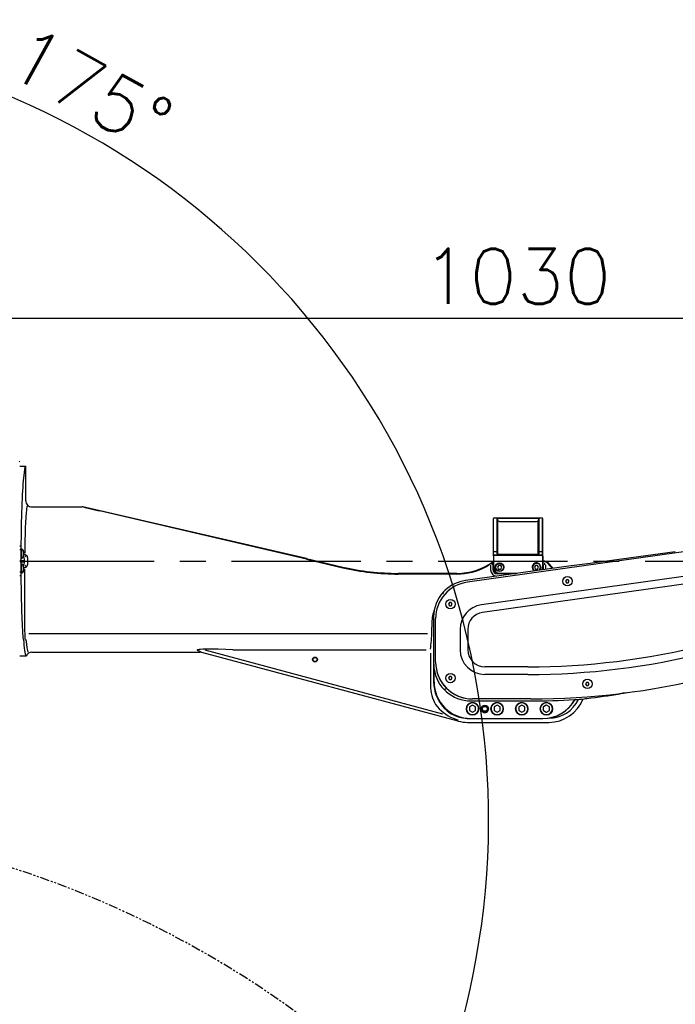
# Model space of a CAD drawing. Header units: millimetres. Extents: x -289 to 305, y -210 to 210.
# Tile 28 of 79: x -15 to 23, y -7 to 50. Entities that reach past the tile are written whole.
import ezdxf

# ---------------------------------------------------------------- set-up
doc = ezdxf.new("R2010")
doc.units = ezdxf.units.MM
doc.linetypes.add('CENTER', pattern=[12, 7.5, -1.5, 1.5, -1.5])
doc.linetypes.add('PHANTOM', pattern=[15, 7.5, -1.5, 1.5, -1.5, 1.5, -1.5])
doc.styles.get("Standard").update_dxf_attribs({"font": 'ROMANS', "bigfont": 'EXTFONT'})
doc.dimstyles.new('ISO-25', dxfattribs={"dimtxt": 2.5, "dimasz": 2.5, "dimexe": 1.25, "dimexo": 0.625, "dimtad": 1, "dimtxsty": 'Standard', "dimcen": 2.5, "dimadec": 0, "dimazin": 0, "dimtfac": 1, "dimtmove": 0, "dimatfit": 3, "dimfxl": 1, "dimarcsym": 0})

# ---------------------------------------------------------------- blocks, each defined once
blk = doc.blocks.new('DTL0018')
at = {"color": 0, "linetype": 'Continuous', "const_width": 3}
blk.add_lwpolyline([(1100.59, -1620.5, 1.732051), (-1706.19, 0, 1.732051)], format="xyb", dxfattribs=at)
at = {"color": 0, "linetype": 'PHANTOM'}
blk.add_arc((165, 0), 820, 300, 180, dxfattribs=at)
blk = doc.blocks.new('DTL0020')
at = {"color": 3, "linetype": 'Continuous'}
for p, q in [((421.999985, 1540.50003), (421.499985, 1541.00003)), ((421.999985, 1537.00003), (426.999862, 1537.00003)), ((426.999985, 1508.999298), (426.999985, 1537.00003)), ((432.006882, 1504.00003), (472.760971, 1504.00003)), ((655.132858, 1461.948761), (473.210861, 1503.948761)), ((655.006759, 1461.427643), (474.032821, 1503.793976)), ((474.032821, 1503.793854), (486.503891, 1500.879913)), ((1189.433029, 1499.610748), (785.815964, 1442.886017)), ((806.999985, 1473.800079), (806.999985, 1494.50003)), ((807.111069, 1473.976837), (807.111069, 1493.888946)), ((807.499985, 1495.00003), (846.499985, 1495.00003)), ((809.888901, 1473.970489), (809.888901, 1494.824005)), ((809.999985, 1473.800079), (809.999985, 1494.442047)), ((810.181808, 1493.941193), (810.181808, 1494.475738)), ((810.499985, 1494.868805), (843.499985, 1494.868805)), ((810.621139, 1465.899078), (810.621139, 1492.552154)), ((811.999985, 1492.130157), (841.999985, 1492.130157)), ((843.37883, 1465.899078), (843.37883, 1492.552154)), ((843.818161, 1493.941193), (843.818161, 1494.475738)), ((843.999985, 1473.800079), (843.999985, 1494.442047)), ((844.111069, 1473.970489), (844.111069, 1494.824005)), ((846.888901, 1473.976837), (846.888901, 1493.888946)), ((846.999985, 1473.800079), (846.999985, 1494.50003)), ((1192.200729, 1479.917999), (797.200668, 1424.404327)), ((422.999985, 1472.00003), (421.999985, 1472.00003)), ((422.999985, 1472.00003), (422.999985, 1460.50003)), ((1193.066452, 1473.757843), (798.066452, 1418.244171)), ((806.999985, 1464.500885), (806.999985, 1473.800079)), ((807.111069, 1464.883209), (807.111069, 1473.970978)), ((809.888901, 1466.344025), (809.888901, 1473.966095)), ((809.999985, 1466.00003), (809.999985, 1473.800079)), ((843.999985, 1466.00003), (843.999985, 1473.800079)), ((844.111069, 1466.344025), (844.111069, 1473.966095)), ((846.888901, 1464.883209), (846.888901, 1473.970978)), ((846.999985, 1464.50003), (846.999985, 1473.800079)), ((422.999985, 1469.00003), (421.999985, 1469.00003)), ((423.400009, 1469.800079), (422.999985, 1469.800079)), ((423.400009, 1469.800079), (423.400009, 1469.405182)), ((423.400009, 1469.405182), (423.400009, 1462.199982)), ((425.199997, 1467.672516), (425.199997, 1467.498688)), ((425.199997, 1467.498688), (425.199997, 1464.327545)), ((427.229721, 1464.369781), (426.293564, 1463.433624)), ((806.999985, 1464.00003), (806.999985, 1464.50003)), ((806.999985, 1464.00003), (806.999985, 1455.00003)), ((807.111069, 1464.025055), (807.111069, 1464.62857)), ((807.111069, 1464.00003), (807.111069, 1455.00003)), ((809.499985, 1467.491974), (807.499985, 1467.491974)), ((807.499985, 1465.00003), (846.499985, 1465.00003)), ((807.499985, 1464.742462), (846.499985, 1464.742462)), ((841.999985, 1465.269806), (811.999985, 1465.269806)), ((842.999985, 1465.00003), (843.077316, 1465.003082)), ((846.499985, 1467.491974), (844.499985, 1467.491974)), ((846.888901, 1464.025055), (846.888901, 1464.62857)), ((846.888901, 1464.00003), (846.888901, 1455.00003)), ((846.999985, 1464.00003), (846.999985, 1464.50003)), ((846.999985, 1464.00003), (846.999985, 1455.00003)), ((422.499985, 1460.50003), (422.499985, 1459.50003)), ((422.999985, 1460.50003), (422.499985, 1460.50003)), ((422.499985, 1459.50003), (425.964706, 1459.50003)), ((423.400009, 1462.199982), (422.999985, 1462.199982)), ((422.999985, 1460.50003), (425.964706, 1460.50003)), ((422.999985, 1459.50003), (422.999985, 1448.00003)), ((423.400009, 1457.800079), (422.999985, 1457.800079)), ((423.400009, 1457.800079), (423.400009, 1457.405182)), ((423.400009, 1457.405182), (423.400009, 1450.199982)), ((425.199997, 1455.672516), (425.199997, 1455.498688)), ((425.199997, 1455.498688), (425.199997, 1452.327545)), ((425.964706, 1460.50003), (425.965317, 1461.468048)), ((425.965317, 1458.532013), (425.964706, 1459.50003)), ((427.208237, 1455.643341), (426.289841, 1456.561676)), ((428.249679, 1460.00003), (428.249679, 1456.902618)), ((655.009018, 1461.412506), (684.56163, 1454.589752)), ((655.132858, 1461.948761), (684.68547, 1455.126007)), ((870.016281, 1456.253326), (784.297165, 1444.206329)), ((804.711227, 1456.555206), (804.711227, 1453.00003)), ((806.582565, 1457.00003), (806.582565, 1453.00003)), ((811.133957, 1456.50003), (810.267929, 1455.00003)), ((812.866012, 1456.50003), (811.133957, 1456.50003)), ((813.73204, 1455.00003), (812.866012, 1456.50003)), ((841.133957, 1456.50003), (840.267929, 1455.00003)), ((842.866012, 1456.50003), (841.133957, 1456.50003)), ((843.73204, 1455.00003), (842.866012, 1456.50003)), ((846.999985, 1460.00003), (847.6082, 1460.00003)), ((847.417404, 1457.00003), (847.417404, 1453.077301)), ((847.78862, 1460.00003), (847.6082, 1460.00003)), ((849.288742, 1457.00003), (849.288742, 1453.34024)), ((849.721664, 1459.66568), (849.577743, 1459.66568)), ((851.21727, 1457.918365), (851.107162, 1458.042023)), ((851.326095, 1458.536529), (855.636215, 1454.23233)), ((851.326095, 1458.536529), (855.636154, 1454.23233)), ((853.005173, 1455.938873), (854.827804, 1454.118805)), ((870.386459, 1456.303375), (870.016281, 1456.253326)), ((422.999985, 1451.00003), (421.999985, 1451.00003)), ((422.999985, 1448.00003), (421.999985, 1448.00003)), ((423.400009, 1450.199982), (422.999985, 1450.199982)), ((426.03154, 1453.388946), (426.03154, 1406.334381)), ((777.258774, 1450.00003), (729.675644, 1450.00003)), ((777.258774, 1449.449615), (729.675644, 1449.449615)), ((822.551498, 1449.58255), (809.999985, 1449.58255)), ((810.267929, 1455.00003), (811.133957, 1453.50003)), ((811.133957, 1453.50003), (812.866012, 1453.50003)), ((811.999985, 1450.111114), (826.312057, 1450.111114)), ((811.999985, 1450.00003), (825.521591, 1450.00003)), ((812.866012, 1453.50003), (813.73204, 1455.00003)), ((840.267929, 1455.00003), (841.133957, 1453.50003)), ((841.133957, 1453.50003), (842.866012, 1453.50003)), ((842.866012, 1453.50003), (843.73204, 1455.00003)), ((866.376816, 1444.882721), (865.655136, 1443.632721)), ((865.655136, 1443.632721), (866.376816, 1442.382721)), ((867.820236, 1444.882721), (866.376816, 1444.882721)), ((866.376816, 1442.382721), (867.820236, 1442.382721)), ((868.541916, 1443.632721), (867.820236, 1444.882721)), ((867.820236, 1442.382721), (868.541916, 1443.632721)), ((766.524948, 1435.00003), (766.43016, 1435.00003)), ((766.475021, 1433.629181), (766.562912, 1433.552765)), ((766.871811, 1435.328278), (766.836166, 1435.328278)), ((771.278305, 1426.25003), (770.556625, 1425.00003)), ((770.556625, 1425.00003), (771.278305, 1423.75003)), ((772.721664, 1426.25003), (771.278305, 1426.25003)), ((771.278305, 1423.75003), (772.721664, 1423.75003)), ((773.443344, 1425.00003), (772.721664, 1426.25003)), ((772.721664, 1423.75003), (773.443344, 1425.00003)), ((756.968429, 1409.958893), (756.968429, 1406.334381)), ((758.402633, 1414.576813), (758.402633, 1362.00003)), ((759.999985, 1378.00003), (759.999985, 1413.17923)), ((753.454513, 1400.942535), (429.545456, 1400.942535)), ((779.886276, 1404.486359), (779.886276, 1388.00003)), ((786.106979, 1404.486359), (786.106979, 1388.00003)), ((432.006882, 1386.00003), (568.638717, 1386.00003)), ((778.235397, 1330.022247), (569.982406, 1385.823517)), ((765.927658, 1335.718658), (572.712753, 1387.490387)), ((595.213913, 1387.953888), (752.303329, 1387.953888)), ((755.710678, 1385.060089), (755.710678, 1359.00003)), ((421.999985, 1383.00003), (427.417709, 1383.00003)), ((758.715439, 1362.00003), (758.715439, 1368.967071)), ((835.008713, 1374.106964), (799.999985, 1374.106964)), ((835.008713, 1367.886261), (799.999985, 1367.886261)), ((771.278305, 1366.25003), (770.556625, 1365.00003)), ((770.556625, 1365.00003), (771.278305, 1363.75003)), ((772.721664, 1366.25003), (771.278305, 1366.25003)), ((771.278305, 1363.75003), (772.721664, 1363.75003)), ((773.443344, 1365.00003), (772.721664, 1366.25003)), ((772.721664, 1363.75003), (773.443344, 1365.00003)), ((882.595627, 1361.444488), (881.873947, 1360.194488)), ((881.873947, 1360.194488), (882.595627, 1358.944488)), ((884.038986, 1361.444488), (882.595627, 1361.444488)), ((884.760666, 1360.194488), (884.038986, 1361.444488)), ((884.038986, 1358.944488), (884.760666, 1360.194488)), ((767.371933, 1355.371979), (768.393661, 1356.393707)), ((882.595627, 1358.944488), (884.038986, 1358.944488)), ((912.440353, 1352.642731), (912.547897, 1352.673981)), ((788.614609, 1346.439117), (837.464401, 1346.439117)), ((837.464401, 1348.00003), (789.999985, 1348.00003)), ((876.999985, 1347.703155), (878.610458, 1347.884674)), ((877.044479, 1347.707794), (877.038559, 1347.695343)), ((878.610458, 1347.884674), (880.605636, 1348.115509)), ((767.219589, 1340.751495), (767.291244, 1340.751495)), ((787.499985, 1341.389191), (787.499985, 1338.61087)), ((789.952987, 1342.85965), (787.546982, 1341.470489)), ((787.546982, 1338.529571), (789.952987, 1337.140411)), ((792.452987, 1341.470489), (790.046982, 1342.85965)), ((790.046982, 1337.140411), (792.452987, 1338.529571)), ((792.499985, 1338.61087), (792.499985, 1341.389191)), ((807.499985, 1341.389191), (807.499985, 1338.61087)), ((809.952987, 1342.85965), (807.546982, 1341.470489)), ((807.546982, 1338.529571), (809.952987, 1337.140411)), ((812.452987, 1341.470489), (810.046982, 1342.85965)), ((810.046982, 1337.140411), (812.452987, 1338.529571)), ((812.499985, 1338.61087), (812.499985, 1341.389191)), ((827.499985, 1341.389191), (827.499985, 1338.61087)), ((829.952987, 1342.85965), (827.546982, 1341.470489)), ((827.546982, 1338.529571), (829.952987, 1337.140411)), ((832.452987, 1341.470489), (830.046982, 1342.85965)), ((830.046982, 1337.140411), (832.452987, 1338.529571)), ((832.499985, 1338.61087), (832.499985, 1341.389191)), ((847.499985, 1341.389191), (847.499985, 1338.61087)), ((849.952987, 1342.85965), (847.546982, 1341.470489)), ((847.546982, 1338.529571), (849.952987, 1337.140411)), ((852.452987, 1341.470489), (850.046982, 1342.85965)), ((850.046982, 1337.140411), (852.452987, 1338.529571)), ((852.499985, 1338.61087), (852.499985, 1341.389191)), ((785.999985, 1329.00003), (851.999985, 1329.00003)), ((788.412948, 1332.00003), (788.609299, 1332.00003)), ((788.609299, 1332.111114), (846.999985, 1332.111114)), ((788.609299, 1332.00003), (846.999985, 1332.00003)), ((851.921921, 1332.406525), (851.999985, 1332.406525))]:
    blk.add_line(p, q, dxfattribs=at)
for points in [[(428.032211, 1504.650055), (427.831161, 1503.768341), (427.636703, 1502.594391), (427.450363, 1501.147858), (427.273422, 1499.451202), (426.951523, 1495.401886), (426.713669, 1491.372833), (426.510849, 1486.917511), (426.343063, 1482.106232), (426.211593, 1477.042267), (426.056747, 1466.466217)], [(809.87828, 1494.829864), (809.878769, 1494.83255), (809.8806, 1494.834625), (809.885788, 1494.837677), (809.904831, 1494.843414), (810.045334, 1494.858307), (810.524765, 1494.868805)], [(843.475204, 1494.868805), (843.955856, 1494.858185), (844.103439, 1494.841339), (844.116623, 1494.836456), (844.120224, 1494.833893), (844.121689, 1494.831207), (844.121689, 1494.829864)], [(425.200058, 1465.651886), (425.771835, 1465.580963), (426.379745, 1465.411529), (426.995834, 1465.116363), (427.350387, 1464.868072), (427.650314, 1464.59024), (427.974167, 1464.167999), (428.18132, 1463.735748)], [(809.871139, 1466.365875), (809.880295, 1466.005035), (809.981308, 1465.696319), (810.099106, 1465.504669), (810.244125, 1465.345978), (810.589584, 1465.129303), (810.974045, 1465.047272), (811.017563, 1465.046539)], [(812.023544, 1465.268829), (810.561874, 1465.300079), (810.352951, 1465.319611), (810.322983, 1465.326813), (810.317978, 1465.329254), (810.316452, 1465.330475)], [(843.683517, 1465.330475), (843.678024, 1465.327179), (843.653671, 1465.320831), (843.484665, 1465.303131), (843.074814, 1465.284088), (841.976425, 1465.268829)], [(843.46672, 1465.153717), (843.70842, 1465.305206), (843.913803, 1465.522125), (844.026291, 1465.712311), (844.104355, 1465.933258), (844.136032, 1466.140655), (844.12883, 1466.365875)], [(870.386459, 1456.303375), (885.529098, 1458.283722), (918.92363, 1462.752106), (954.776779, 1467.678497)], [(428.157638, 1456.154571), (427.92717, 1455.704864), (427.620224, 1455.322784), (427.254013, 1455.002716), (426.955307, 1454.807037), (426.647629, 1454.650055), (426.088241, 1454.454254), (425.590133, 1454.361236), (425.200485, 1454.339264)], [(766.524948, 1435.00003), (766.526047, 1435.000275), (766.529281, 1435.001739), (766.546676, 1435.014679), (766.782638, 1435.239899), (767.553024, 1436.00003)], [(426.031662, 1406.317535), (426.04808, 1403.706451), (426.103317, 1400.975128), (426.197738, 1398.462067), (426.28508, 1396.940948), (426.38945, 1395.659454)], [(756.610519, 1395.659454), (756.729294, 1397.157867), (756.833725, 1399.161285), (756.908615, 1401.420319), (756.968368, 1406.317535)], [(424.540085, 1398.960236), (424.659836, 1397.908722), (424.890304, 1396.629669), (425.1129, 1395.434723), (425.2603, 1394.30191)], [(595.210678, 1387.945221), (589.590744, 1388.200714), (583.206711, 1388.395904), (580.02861, 1388.447906), (576.857345, 1388.462311), (573.707687, 1388.428619), (570.808029, 1388.33548), (568.921554, 1388.220245), (567.71849, 1388.101837), (566.979477, 1387.989532), (566.533066, 1387.8815), (566.311935, 1387.78482), (566.252365, 1387.730621), (566.235641, 1387.688385), (566.244186, 1387.64566), (566.262863, 1387.618072), (566.328476, 1387.563995), (566.425583, 1387.512482), (566.684189, 1387.419342)], [(566.680893, 1387.407867), (567.836044, 1386.978424), (568.763717, 1386.600372), (569.293258, 1386.350372)], [(758.578537, 1376.612091), (758.610824, 1372.046539), (758.703964, 1368.96463)], [(915.278732, 1353.067291), (912.005905, 1352.611969), (909.720932, 1352.252716)], [(873.09227, 1347.681183), (873.336899, 1347.684479), (873.354538, 1347.683014), (873.359543, 1347.682037), (873.361313, 1347.681305), (873.36174, 1347.680206)], [(760.024154, 1343.412262), (761.437301, 1341.69986), (762.993332, 1340.021149), (764.660019, 1338.431061), (766.424057, 1336.948639), (768.272568, 1335.586212), (770.185776, 1334.356354), (772.165146, 1333.255279), (774.202682, 1332.286163), (776.291611, 1331.451324), (778.421554, 1330.753693)]]:
    blk.add_lwpolyline(points, dxfattribs=at)
for centre, radius in [((811.999985, 1455.00003), 3.5), ((811.999985, 1455.00003), 3.1), ((867.098556, 1443.632721), 3.8), ((771.999985, 1425.00003), 3.8), ((661.999985, 1380.00003), 2), ((661.999985, 1380.00003), 1.621125), ((771.999985, 1365.00003), 3.8), ((883.317306, 1360.194488), 3.8), ((789.999985, 1340.00003), 5), ((809.999985, 1340.00003), 5), ((829.999985, 1340.00003), 5), ((849.999985, 1340.00003), 5), ((789.999985, 1340.00003), 0.004861), ((799.999985, 1340.00003), 3), ((799.999985, 1340.00003), 2), ((809.999985, 1340.00003), 0.004861), ((829.999985, 1340.00003), 0.004861), ((849.999985, 1340.00003), 0.004861)]:
    blk.add_circle(centre, radius, dxfattribs=at)
for centre, radius, start, end in [((432.002182, 1509.003448), 5.002746, 180.046481, 270.053662), ((428.507065, 1505.343536), 0.145638, 98.635342, 106.112091), ((472.760971, 1502.00003), 2, 76.999981, 90.000003), ((807.499985, 1494.50003), 0.5, 90.000003, 179.999995), ((812.02568, 1493.974884), 1.854634, 180.285688, 269.962513), ((841.974289, 1493.974884), 1.854634, 270.037502, 359.714317), ((846.499985, 1494.50003), 0.5, 0, 90.000003), ((422.531967, 1466.928375), 3, 48.082742, 73.180826), ((423.199997, 1467.672516), 2, 0, 48.082742), ((423.199997, 1464.327545), 2, 311.917258, 0), ((425.747421, 1463.112579), 2.50887, 357.826005, 13.906948), ((807.499985, 1464.50003), 0.5, 90.000003, 180.000005), ((810.999985, 1466.00003), 1, 180.000005, 269.999997), ((842.999985, 1466.00003), 1, 274.434149, 0), ((846.499985, 1464.50003), 0.5, 0, 90.000003), ((422.531967, 1465.071686), 3, 286.819174, 311.917258), ((422.531967, 1454.928375), 3, 48.082742, 73.180826), ((423.199997, 1455.672516), 2, 0, 48.082742), ((423.967148, 1458.527374), 1.99796, 297.302545, 0.131427), ((423.967148, 1461.472687), 1.99796, 359.868572, 62.697155), ((425.66185, 1456.86026), 2.58764, 344.671251, 0.831631), ((1264.379196, 1460.002716), 836.129433, 179.793843, 180.000104), ((777.250107, 1500.034332), 50.585786, 269.999997, 298.410982), ((777.258774, 1500.00003), 50, 269.999997, 305.774828), ((774.94957, 1498.731354), 50.598903, 301.382634, 306.448534), ((778.883407, 1489.626495), 40.994718, 309.57649, 311.699163), ((809.962265, 1457.013458), 3.995872, 158.335888, 179.999995), ((808.106064, 1457.094757), 2.741223, 113.798219, 135.172777), ((808.242599, 1457.00003), 3, 114.469797, 125.774833), ((809.999985, 1457.00003), 3.417441, 151.384873, 179.999909), ((841.999985, 1455.00003), 3.5, 318.586408, 237.413595), ((841.999985, 1455.00003), 3.1, 308.972326, 247.027674), ((849.763107, 1483.959381), 24.430437, 263.505772, 266.79851), ((843.999985, 1457.00003), 3.417407, 0.000246, 28.615475), ((847.788986, 1454.993805), 5.006229, 45.046078, 90.004674), ((847.788986, 1454.993805), 5.006229, 45.046085, 90.004674), ((847.730636, 1455.183624), 4.424686, 40.390266, 81.262251), ((844.031418, 1457.011261), 4.66183, 359.999984, 17.49428), ((710.114425, 1328.271759), 191.617967, 41.778495, 42.57804), ((422.531967, 1453.071686), 3, 286.819174, 311.917258), ((423.199997, 1452.327545), 2, 311.917258, 0), ((729.679672, 1650.035187), 200.585786, 257.000003, 269.999997), ((729.675644, 1650.00003), 200, 257.000003, 269.999997), ((809.980636, 1452.980621), 5.261387, 180.000005, 264.43032), ((809.999985, 1453.00003), 3.417432, 180.000091, 269.999827), ((811.999985, 1455.00003), 5, 180.000005, 269.999997), ((811.97496, 1454.975006), 4.853553, 180.000005, 269.999997), ((842.025009, 1454.975006), 4.853553, 335.192324, 0), ((841.999985, 1455.00003), 5, 335.886478, 0), ((789.999985, 1413.17923), 30, 97.999998, 180.000005), ((789.986008, 1413.191437), 29.985782, 97.993837, 180.006169), ((788.469467, 1414.507111), 29.990756, 97.996863, 134.221263), ((788.391647, 1414.578888), 29.988881, 137.08146, 180.004161), ((799.985519, 1404.498932), 20.09459, 97.999998, 180.000005), ((786.053146, 1409.983551), 29.074608, 158.274731, 180.000869), ((799.985519, 1404.498932), 13.873879, 97.999998, 180.000005), ((835.011032, 1967.980987), 593.873879, 269.999997, 284), ((432.004684, 1380.992828), 5.007001, 89.97482, 156.365747), ((568.640121, 1380.807892), 5.192129, 75.017156, 90.015193), ((569.327194, 1387.615875), 1.709541, 271.562916, 275.239258), ((799.986435, 1387.986481), 20.09459, 180.000005, 269.999997), ((799.986435, 1387.986481), 13.873879, 180.000005, 269.999997), ((835.011032, 1967.980987), 600.09459, 269.999997, 284), ((789.999985, 1378.00003), 30, 180.000005, 269.999997), ((789.98497, 1377.985016), 29.984623, 179.990962, 270.009047), ((788.580185, 1376.580109), 30.130199, 187.917018, 270.018753), ((788.406967, 1362.006012), 30.005148, 180.011415, 270.01139), ((788.583359, 1361.98111), 29.858596, 180.011237, 270.002347), ((837.464401, 1948.00003), 600, 269.999997, 284), ((785.966842, 1358.990875), 30.254894, 180.000005, 210.920917), ((810.044601, 1949.207062), 605.218896, 276.923542, 279.479501), ((785.999985, 1359.00003), 26.593494, 201.829512, 260.818878), ((789.999985, 1340.035431), 4.926777, 0, 180.000005), ((809.999985, 1340.035431), 4.926777, 0, 180.000005), ((829.999985, 1340.035431), 4.926777, 0, 180.000005), ((837.465439, 1947.965118), 601.526037, 269.999997, 273.378667), ((849.999985, 1340.035431), 4.926777, 0, 180.000005), ((846.999985, 1362.00003), 30, 269.999997, 331.488946), ((847.017624, 1361.969391), 29.853553, 269.999997, 329.763979), ((851.999985, 1359.00003), 30, 269.999997, 338.563431), ((851.999985, 1359.00003), 26.593494, 269.999997, 334.714295), ((860.84172, 1355.674225), 14.829172, 323.878384, 326.279472), ((837.46434, 1948.000275), 601.59758, 273.409758, 273.768063), ((810.043075, 1949.218903), 605.230897, 276.695215, 276.923555), ((789.999985, 1339.96463), 4.926777, 180.000005, 0), ((789.999985, 1340.00003), 2.86, 149.058306, 150.941689), ((789.999985, 1340.00003), 2.86, 209.058311, 210.941694), ((789.999985, 1340.00003), 2.86, 89.058311, 90.941694), ((789.999985, 1340.00003), 2.86, 269.058306, 270.941689), ((789.999985, 1340.00003), 2.86, 29.058309, 30.941689), ((789.999985, 1340.00003), 2.86, 329.058311, 330.941691), ((799.999985, 1340.00003), 3, 208.647885, 28.64789), ((809.999985, 1339.96463), 4.926777, 180.000005, 0), ((809.999985, 1340.00003), 2.86, 149.058306, 150.941689), ((809.999985, 1340.00003), 2.86, 209.058311, 210.941694), ((809.999985, 1340.00003), 2.86, 89.058311, 90.941694), ((809.999985, 1340.00003), 2.86, 269.058306, 270.941689), ((809.999985, 1340.00003), 2.86, 29.058309, 30.941689), ((809.999985, 1340.00003), 2.86, 329.058311, 330.941691), ((829.999985, 1339.96463), 4.926777, 180.000005, 0), ((829.999985, 1340.00003), 2.86, 149.058306, 150.941689), ((829.999985, 1340.00003), 2.86, 209.058311, 210.941694), ((829.999985, 1340.00003), 2.86, 89.058311, 90.941694), ((829.999985, 1340.00003), 2.86, 269.058306, 270.941689), ((829.999985, 1340.00003), 2.86, 29.058309, 30.941689), ((829.999985, 1340.00003), 2.86, 329.058311, 330.941691), ((849.999985, 1339.96463), 4.926777, 180.000005, 0), ((849.999985, 1340.00003), 2.86, 149.058306, 150.941689), ((849.999985, 1340.00003), 2.86, 209.058311, 210.941694), ((849.999985, 1340.00003), 2.86, 89.058311, 90.941694), ((849.999985, 1340.00003), 2.86, 269.058306, 270.941689), ((849.999985, 1340.00003), 2.86, 29.058309, 30.941689), ((849.999985, 1340.00003), 2.86, 329.058311, 330.941691), ((785.999985, 1359.00003), 30, 255, 269.999997)]:
    blk.add_arc(centre, radius, start, end, dxfattribs=at)
for centre, major_axis, ratio, start_param, end_param in [((426.99974, 1460.013092), (-0.000237, -76.986969), 0.052412, 3.1415925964, 3.6416358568), ((426.999985, 1460.000397), (-0.000015, -76.999634), 0.052408, 3.641592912, 4.5798610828), ((425.964584, 1460.00003), (0, 0.5), 0.052408, 3.1417647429, 6.2830132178), ((427.000046, 1460.000641), (-0.000031, -77.000763), 0.052408, 4.8449467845, 5.6276534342), ((427.432358, 1460.28067), (-0.01458, -77.280579), 0.053673, 5.7355553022, 6.2831857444), ((429.2556, 1460.035065), (-0.003723, -74.919891), 0.054198, 5.73316705, 6.1402628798), ((754.490524, 1460.046783), (0.003334, -75.54303), 0.05361, 0.3206734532, 0.549999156)]:
    blk.add_ellipse(centre, major_axis=major_axis, ratio=ratio, start_param=start_param, end_param=end_param, dxfattribs=at)
blk = doc.blocks.new('_OPEN30')
at = {"color": 0, "linetype": 'ByBlock', "lineweight": -2}
for p, q in [((-1, 0.267949), (0, 0)), ((0, 0), (-1, -0.267949)), ((0, 0), (-1, 0))]:
    blk.add_line(p, q, dxfattribs=at)
blk = doc.blocks.new('*D31')
at = {"color": 0, "lineweight": -2}
for p, q in [((40.248, 27.77), (40.248, 33.449)), ((-30.323, 32.378), (37.248, 32.378))]:
    blk.add_line(p, q, dxfattribs=at)
at = {"layer": 'Defpoints', "color": 0}
for p in [(40.248, 32.378), (40.248, 25.23), (-33.323, 11.46)]:
    blk.add_point(p, dxfattribs=at)
at = {"color": 0, "lineweight": -2, "xscale": 3, "yscale": 3, "zscale": 3}
for p, rotation in [((-33.323, 32.378), 180), ((40.248, 32.378), 360)]:
    blk.add_blockref('_OPEN30', p, dxfattribs=dict(at, rotation=rotation))
at = {"color": 0, "insert": (13.886, 34.792), "char_height": 3.2, "attachment_point": 5}
blk.add_mtext('1030', dxfattribs=at)
blk = doc.blocks.new('*D40')
at = {"color": 0, "lineweight": -2}
for p, q in [((100.333, -52.754), (100.333, 88.546)), ((-42.109, 87.474), (97.333, 87.474))]:
    blk.add_line(p, q, dxfattribs=at)
at = {"layer": 'Defpoints', "color": 0}
for p in [(-45.109, 88.545), (100.333, 87.473), (100.333, -55.294)]:
    blk.add_point(p, dxfattribs=at)
at = {"color": 0, "lineweight": -2, "xscale": 3, "yscale": 3, "zscale": 3}
for p, rotation in [((-45.109, 87.474), 180), ((100.333, 87.474), 360)]:
    blk.add_blockref('_OPEN30', p, dxfattribs=dict(at, rotation=rotation))
at = {"color": 0, "insert": (27.613, 89.895), "char_height": 3.2, "attachment_point": 5}
blk.add_mtext('2036.2', dxfattribs=at)
blk = doc.blocks.new('*D46')
at = {"color": 7, "linetype": 'Continuous'}
for p, q in [((-33.323, 48.85), (-30.243, 49.566)), ((-33.323, 48.85), (-30.298, 47.93)), ((-14.63, -38.284), (-12.248, -36.204)), ((-14.63, -38.284), (-11.527, -37.674))]:
    blk.add_line(p, q, dxfattribs=at)
blk.add_arc((-33.323, 3.278), 45.572, 294.217, 90, dxfattribs=at)
at = {"layer": 'Defpoints', "color": 0}
for p in [(-33.323, 11.46), (-33.323, 3.278), (7.402, -17.175), (-28.965, -46.532)]:
    blk.add_point(p, dxfattribs=at)
at = {"color": 7, "insert": (-15.948, 46.678), "char_height": 3.2, "attachment_point": 7, "rotation": 330.9}
blk.add_mtext('\\W1;175°', dxfattribs=at)
blk = doc.blocks.new('*D48')
at = {"color": 0, "lineweight": -2}
for p, q in [((-30.783, 78.363), (115.095, 78.363)), ((114.023, -83.008), (114.023, 75.363))]:
    blk.add_line(p, q, dxfattribs=at)
at = {"layer": 'Defpoints', "color": 0}
for p in [(-33.323, 78.363), (114.023, 78.363), (105.753, -86.008)]:
    blk.add_point(p, dxfattribs=at)
at = {"color": 0, "lineweight": -2, "xscale": 3, "yscale": 3, "zscale": 3}
for p, rotation in [((114.023, 78.363), 89.99999999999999), ((114.023, -86.008), 270)]:
    blk.add_blockref('_OPEN30', p, dxfattribs=dict(at, rotation=rotation))
at = {"color": 0, "insert": (111.602, -3.822), "char_height": 3.2, "attachment_point": 5, "rotation": 90}
blk.add_mtext('2301.2', dxfattribs=at)

msp = doc.modelspace()

# ---------------------------------------------------------------- linework, layer by layer
at = {"color": 7, "linetype": 'CENTER'}
msp.add_line((-38.666, 18.278), (52.456, 18.278), dxfattribs=at)

# ---------------------------------------------------------------- block references
at = {"color": 140, "xscale": 0.071428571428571, "yscale": 0.071428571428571, "zscale": 0.071428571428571}
msp.add_blockref('DTL0018', (-45.109, -55.294), dxfattribs=at)
at = {"color": 7, "xscale": 0.071428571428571, "yscale": 0.071428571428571, "zscale": 0.071428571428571}
msp.add_blockref('DTL0020', (-45.109, -86.008), dxfattribs=at)

# ---------------------------------------------------------------- dimensions: what is measured, and where the dimension line sits
at = {"color": 7}
for base, p1, p2, angle, text, override, picture, middle in [((100.333, 87.474), (-45.109, 88.545), (100.333, -55.294), 180, '2036.2', {"dimtxt": 3.2, "dimasz": 3, "dimexe": 1.071429, "dimexo": 2.54, "dimgap": 0.8, "dimtad": 1, "dimtih": 0, "dimtoh": 0, "dimdec": 1, "dimdsep": 46, "dimblk1": 'OPEN30', "dimblk2": 'OPEN30', "dimsah": 1, "dimse1": 1, "dimse2": 0, "dimtmove": 0}, '*D40', (27.613, 87.474)), ((114.023, 78.363), (105.753, -86.008), (-33.323, 78.363), 270, '2301.2', {"dimtxt": 3.2, "dimasz": 3, "dimexe": 1.071429, "dimexo": 2.54, "dimgap": 0.8, "dimtad": 1, "dimtih": 0, "dimtoh": 0, "dimdec": 1, "dimdsep": 46, "dimblk1": 'OPEN30', "dimblk2": 'OPEN30', "dimsah": 1, "dimse1": 1, "dimse2": 0, "dimtmove": 0}, '*D48', (114.023, -3.822)), ((40.248, 32.378), (-33.323, 11.46), (40.248, 25.23), 180, '1030', {"dimtxt": 3.2, "dimasz": 3, "dimexe": 1.071429, "dimexo": 2.54, "dimgap": 0.8, "dimtad": 1, "dimtih": 0, "dimtoh": 0, "dimdec": 0, "dimdsep": 46, "dimblk1": 'OPEN30', "dimblk2": 'OPEN30', "dimsah": 1, "dimse1": 1, "dimse2": 0, "dimtmove": 0}, '*D31', (13.886, 32.378))]:
    dim = msp.add_linear_dim(base=base, p1=p1, p2=p2, angle=angle, text=text, dimstyle='ISO-25', override=override, dxfattribs=at)
    dim.commit()
    dim.dimension.update_dxf_attribs({"geometry": picture, "text_midpoint": middle, "dimtype": 160})
dim = msp.add_angular_dim_3p(base=(7.402, -17.175), center=(-33.323, 3.278), p1=(-28.965, -46.532), p2=(-33.323, 11.46), text='175°', dimstyle='ISO-25', override={"dimtxt": 3.2, "dimasz": 3, "dimexe": 1.071429, "dimexo": 2.54, "dimgap": 0.8, "dimtad": 1, "dimtih": 0, "dimtoh": 0, "dimdsep": 46, "dimblk1": 'OPEN30', "dimblk2": 'OPEN30', "dimsah": 1, "dimse1": 1, "dimse2": 1, "dimaunit": 1, "dimadec": 0, "dimtmove": 0}, dxfattribs=at)
dim.commit()
dim.dimension.update_dxf_attribs({"geometry": '*D46', "text_midpoint": (-11.144, 43.089), "dimtype": 165})

doc.saveas('drawing.dxf')
